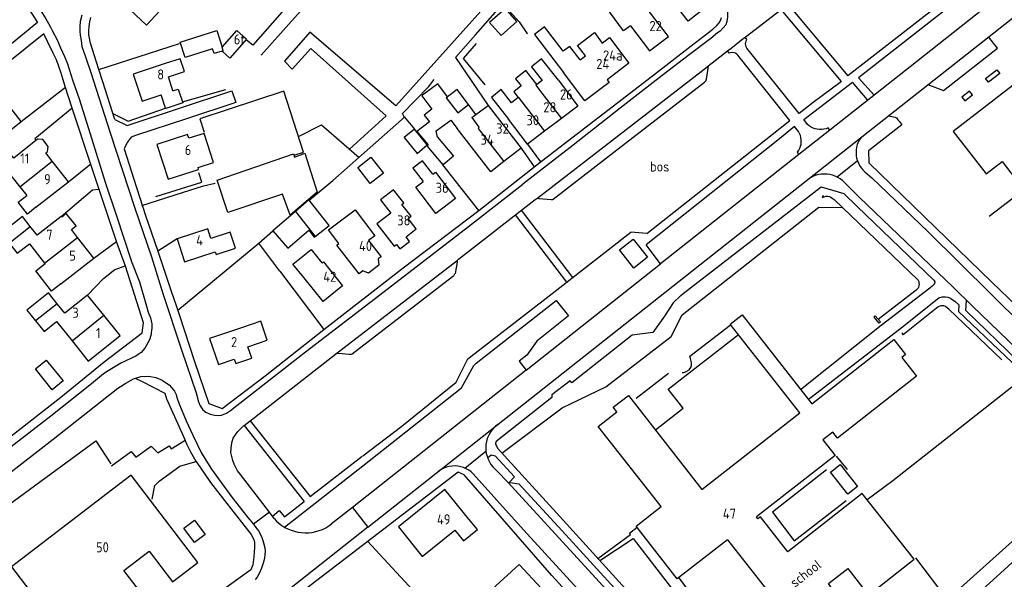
# Model space of a CAD drawing. Header units: metres. Extents: x 226218 to 240385, y 439369 to 449677.
# Tile 211 of 256: x 235198 to 235442, y 444626 to 444764. Entities that reach past the tile are written whole.
import ezdxf

# ---------------------------------------------------------------- set-up
doc = ezdxf.new("R2010")
doc.units = ezdxf.units.M
doc.header["$MEASUREMENT"] = 0
for name, color, linetype in [('BIJGEBOUW', 4, 'Continuous'), ('DAKRAND', 4, 'Continuous'), ('DAKRAND-BYG', 4, 'Continuous'), ('FUNKTIEAAND', 253, 'Continuous'), ('HEG', 253, 'Continuous'), ('HEK', 253, 'Continuous'), ('HOOFDGEBOUW', 4, 'Continuous'), ('HUISNUMMER', 253, 'Continuous'), ('KANTVERH', 253, 'Continuous'), ('MUUR', 253, 'Continuous'), ('OVLIJNOBJ', 253, 'Continuous'), ('RASTER', 253, 'Continuous'), ('TUSSENMUUR', 253, 'Continuous')]:
    doc.layers.add(name, color=color, linetype=linetype)
doc.styles.get("Standard").update_dxf_attribs({"font": 'iso.shx'})

msp = doc.modelspace()

# ---------------------------------------------------------------- linework, layer by layer
at = {"layer": 'BIJGEBOUW'}
msp.add_lwpolyline([(235208.77, 444675.09), (235206.07, 444672.85), (235201.95, 444678.08), (235204.59, 444680.18), (235208.77, 444675.09)], dxfattribs=at)
at = {"layer": 'DAKRAND'}
for p, q in [((235234.12, 444742.57), (235233.01, 444745.93)), ((235310.9, 444741.01), (235309.04, 444743.48))]:
    msp.add_line(p, q, dxfattribs=at)
for points in [[(235349.17, 444762.98), (235347.46, 444761.75), (235343.06, 444767.65), (235346.65, 444770.49), (235348.43, 444769.9), (235349.37, 444770.68)], [(235336.67, 444754.52), (235334.11, 444757.89), (235332.5, 444756.67), (235327.9, 444762.73), (235325.43, 444760.85), (235332.59, 444751.42)], [(235338.02, 444755.54), (235336.06, 444758.13), (235340.21, 444761.28), (235342.17, 444758.69)], [(235331.32, 444749.49), (235327.16, 444754.81), (235324.65, 444752.85), (235327.28, 444749.47), (235325.99, 444748.46)], [(235325.99, 444748.46), (235323.29, 444751.92), (235320.67, 444749.88), (235322.07, 444748.08), (235320.26, 444746.66), (235321.4, 444745.2)], [(235303.89, 444745.41), (235301.45, 444748.65), (235297.69, 444745.82)], [(235235.95, 444746.91), (235237.22, 444747.33), (235238.27, 444744.17)], [(235297.52, 444745.63), (235300.02, 444742.31), (235298.12, 444740.88), (235299.4, 444739.18), (235296.3, 444736.85), (235299.11, 444733.48)], [(235297.69, 444745.82), (235297.49, 444745.67), (235297.52, 444745.63)], [(235309.04, 444743.48), (235306.25, 444747.19), (235303.89, 444745.41)], [(235321.4, 444745.2), (235319.75, 444743.91), (235317.19, 444747.19), (235314.73, 444745.27), (235318.97, 444739.84)], [(235238.27, 444744.17), (235238.36, 444743.91), (235234.15, 444742.51), (235234.12, 444742.57)], [(235301.42, 444735.41), (235301.09, 444736.94), (235304.69, 444739.65), (235306.29, 444737.53)], [(235204.45, 444731.52), (235204.89, 444731.84), (235205.04, 444733.13), (235203.75, 444734.86), (235202.54, 444734.92), (235202.05, 444734.56)], [(235300.24, 444726.27), (235297.71, 444729.59), (235295.29, 444727.75), (235297.82, 444724.43)], [(235292.61, 444718.77), (235293.06, 444719.12), (235290.48, 444722.4), (235287.28, 444719.9), (235289.85, 444716.62)], [(235202.04, 444718.05), (235199.93, 444716.39), (235197.65, 444719.29), (235199.75, 444720.95)], [(235210.84, 444712.52), (235212.03, 444713.47), (235209.55, 444716.55), (235208.41, 444715.63)], [(235277.01, 444709.06), (235274.44, 444712.45), (235280.99, 444717.41), (235285.86, 444710.99), (235284.33, 444709.83)], [(235246.41, 444707.01), (235246.62, 444706.38), (235251.41, 444707.94), (235250.13, 444711.87), (235245.34, 444710.3)], [(235268.32, 444700.66), (235265.64, 444704.02), (235270.14, 444707.62), (235272.82, 444704.27)], [(235208.19, 444699.1), (235205.89, 444697.31), (235201.98, 444702.32), (235204.28, 444704.11)], [(235254.48, 444683.53), (235259.29, 444685.15), (235257.71, 444689.86), (235252.9, 444688.24)], [(235305.7, 444638.13), (235307.82, 444635.5), (235311.26, 444638.27), (235309.14, 444640.9)]]:
    msp.add_lwpolyline(points, dxfattribs=at)
at = {"layer": 'DAKRAND-BYG'}
for p, q in [((235269.55, 444719.89), (235266.27, 444717.05)), ((235269.63, 444719.78), (235269.55, 444719.89))]:
    msp.add_line(p, q, dxfattribs=at)
for points in [[(235317.14, 444760.54), (235321.05, 444764.02), (235318.19, 444767.24), (235314.27, 444763.76), (235317.14, 444760.54)], [(235237.71, 444758.95), (235246.78, 444761.82), (235248.08, 444757.7)], [(235248.08, 444757.7), (235251.74, 444761.8), (235254.16, 444759.65), (235250.02, 444755), (235248.1, 444756.71)], [(235248.1, 444756.71), (235246.11, 444756.08), (235245.73, 444757.28), (235238.92, 444755.12), (235237.71, 444758.95)], [(235298.88, 444733.48), (235295.68, 444737.38), (235293.17, 444735.31), (235296.36, 444731.41), (235298.88, 444733.48)], [(235263.05, 444721.33), (235249.55, 444716.78), (235246.88, 444724.79), (235265.77, 444731.29), (235266.05, 444730.46)], [(235266.05, 444730.46), (235268.61, 444731.47), (235271.66, 444721.84), (235264.91, 444716.1), (235263.05, 444721.33)], [(235284.78, 444723.97), (235281.7, 444727.91), (235284.94, 444730.44), (235288.01, 444726.5), (235284.78, 444723.97)], [(235271.13, 444710.81), (235274.56, 444713.52), (235269.63, 444719.78)], [(235266.27, 444717.05), (235260.68, 444712.23), (235264.38, 444707.94), (235269.54, 444712.4), (235270.92, 444710.65), (235271.13, 444710.81)], [(235402.94, 444647.07), (235398.67, 444652.5), (235401.08, 444654.39), (235405.35, 444648.97), (235402.94, 444647.07)], [(235241.25, 444640.59), (235243.89, 444637.06), (235241.25, 444635.09), (235238.61, 444638.62), (235241.25, 444640.59)]]:
    msp.add_lwpolyline(points, dxfattribs=at)
at = {"layer": 'HEG'}
for p, q in [((235217.59, 444752.13), (235237.56, 444758.62)), ((235238.27, 444744.17), (235249.03, 444747.25)), ((235269.63, 444719.78), (235275.54, 444724.68)), ((235237.14, 444692.58), (235257.18, 444709.2)), ((235262.4, 444702.22), (235273.28, 444687.84))]:
    msp.add_line(p, q, dxfattribs=at)
for points in [[(235313.16, 444748.38), (235307.8, 444754.85), (235311.09, 444758.56)], [(235231.73, 444720.75), (235243.08, 444724.29), (235242.37, 444726.56)], [(235284.06, 444635.39), (235298.43, 444619.9), (235314.55, 444603.04), (235312.81, 444601.55)]]:
    msp.add_lwpolyline(points, dxfattribs=at)
at = {"layer": 'HEK'}
msp.add_lwpolyline([(235188, 444639.17), (235216.87, 444660.29), (235220.55, 444654.56)], dxfattribs=at)
at = {"layer": 'HOOFDGEBOUW'}
for p, q in [((235358.52, 444760.35), (235353.78, 444766.52)), ((235342.17, 444758.69), (235343.98, 444760.07)), ((235343.98, 444760.07), (235348.78, 444753.72)), ((235336.67, 444754.52), (235338.02, 444755.54)), ((235331.32, 444749.49), (235336.14, 444743.1)), ((235310.9, 444741.01), (235313.9, 444743.26)), ((235313.9, 444743.26), (235322.09, 444732.7)), ((235336.14, 444743.1), (235332.05, 444740.01)), ((235332.05, 444740.01), (235327.88, 444736.87)), ((235206.06, 444729.47), (235204.45, 444731.52)), ((235322.09, 444732.7), (235317.81, 444729.38)), ((235300.24, 444726.27), (235300.89, 444726.77)), ((235300.89, 444726.77), (235305.89, 444720.22)), ((235198.03, 444723.13), (235199.75, 444720.95)), ((235212.35, 444710.59), (235210.84, 444712.52)), ((235245.34, 444710.3), (235244.55, 444712.72)), ((235284.33, 444709.83), (235287.42, 444705.82)), ((235238.81, 444704.53), (235246.41, 444707.01)), ((235204.19, 444704.22), (235204.28, 444704.11)), ((235272.82, 444704.27), (235273.16, 444704.54)), ((235273.16, 444704.54), (235277.92, 444698.58)), ((235287.42, 444705.82), (235286.73, 444705.28)), ((235273.08, 444694.71), (235268.32, 444700.66)), ((235277.92, 444698.58), (235273.08, 444694.71)), ((235222.85, 444686.32), (235218.84, 444691.33)), ((235350.54, 444639.15), (235356.71, 444643.98)), ((235352.27, 444636.92), (235350.54, 444639.15)), ((235242.08, 444630.15), (235236.21, 444637.85))]:
    msp.add_line(p, q, dxfattribs=at)
for points in [[(235368, 444767.63), (235363.4, 444764.11), (235356.34, 444773.34), (235360.94, 444776.86), (235368, 444767.63)], [(235233.92, 444770.65), (235229.95, 444774.4), (235224.07, 444768.17), (235229.38, 444763.16), (235233.8, 444767.84)], [(235349.17, 444762.98), (235353.9, 444756.81), (235358.52, 444760.35)], [(235463.24, 444745.43), (235453.79, 444757.62), (235444.87, 444750.7), (235445.64, 444749.71), (235429.01, 444736.82), (235437.14, 444726.34), (235441.1, 444729.41), (235446.27, 444722.73), (235456.6, 444730.73), (235456.91, 444730.68), (235462.66, 444735.14), (235459.69, 444738.96), (235462.29, 444740.97), (235460.49, 444743.29), (235463.24, 444745.43)], [(235235.95, 444746.91), (235234.8, 444750.36), (235238.78, 444751.68), (235237.73, 444754.84), (235234.04, 444753.61), (235234.02, 444753.66), (235226.07, 444751.02), (235228.28, 444744.36), (235233.01, 444745.93)], [(235348.78, 444753.72), (235343.38, 444749.64), (235343.89, 444748.96), (235337.88, 444744.42), (235332.59, 444751.42)], [(235194.67, 444732.58), (235192.83, 444734.92), (235198.39, 444739.3), (235194.4, 444744.37)], [(235327.88, 444736.87), (235323.64, 444733.66), (235318.97, 444739.84)], [(235246, 444729.11), (235243.66, 444736.35), (235239.86, 444735.13), (235239.56, 444736.08), (235231.96, 444733.63), (235234.75, 444724.99), (235242.29, 444727.43), (235242.15, 444727.87), (235246, 444729.11)], [(235317.81, 444729.38), (235314.57, 444726.86), (235306.29, 444737.53)], [(235202.05, 444734.56), (235196.53, 444730.22), (235194.67, 444732.58)], [(235301.42, 444735.41), (235305.35, 444730.7), (235302.79, 444728.57), (235298.86, 444733.28), (235299.11, 444733.48)], [(235202.04, 444718.05), (235210.07, 444724.38), (235206.06, 444729.47)], [(235189.01, 444728.13), (235191.11, 444725.45), (235194.25, 444727.92), (235198.03, 444723.13)], [(235305.89, 444720.22), (235301.01, 444716.5), (235296.02, 444723.05), (235297.82, 444724.43)], [(235293.64, 444710.72), (235296.16, 444712.69), (235294.13, 444715.29), (235294.88, 444715.87), (235292.61, 444718.77)], [(235289.85, 444716.62), (235286.41, 444713.93), (235290.71, 444708.43), (235291.25, 444708.85)], [(235200.64, 444713.31), (235198.73, 444715.77), (235193.5, 444711.69), (235195.45, 444709.19)], [(235208.41, 444715.63), (235208.29, 444715.78), (235202.34, 444711.14), (235200.64, 444713.31)], [(235244.55, 444712.72), (235236.95, 444710.24), (235238.81, 444704.53)], [(235195.45, 444709.19), (235197.4, 444706.69), (235200.42, 444709.05), (235204.19, 444704.22)], [(235208.19, 444699.1), (235216.35, 444705.47), (235212.35, 444710.59)], [(235282.9, 444702.33), (235281.98, 444701.62), (235276.53, 444708.68), (235277.01, 444709.06)], [(235291.25, 444708.85), (235292.08, 444707.76), (235294.49, 444709.6), (235293.64, 444710.72)], [(235286.73, 444705.28), (235286.89, 444703.72), (235284.36, 444701.76), (235282.9, 444702.33)], [(235207.3, 444694.16), (235205.14, 444696.86), (235199.8, 444692.59), (235201.93, 444689.93)], [(235218.84, 444691.33), (235214.83, 444696.34), (235209.17, 444691.82), (235207.3, 444694.16)], [(235201.93, 444689.93), (235204.04, 444687.3), (235207.14, 444689.79), (235210.96, 444685.02)], [(235356.71, 444643.98), (235341.19, 444663.84), (235345.78, 444667.43), (235344.9, 444668.56), (235348.64, 444671.49), (235366.82, 444648.23), (235391.04, 444667.17), (235373.85, 444689.16), (235376.77, 444691.44), (235393.99, 444669.41), (235414.32, 444685.3), (235417.19, 444681.63), (235416.26, 444680.89), (235419.9, 444676.23), (235400.35, 444660.95), (235399.2, 444662.42), (235396.77, 444660.53), (235399.82, 444656.63), (235380.35, 444641.41)], [(235252.9, 444688.24), (235245.02, 444685.6), (235247.18, 444679.15), (235251.12, 444680.47), (235251.49, 444679.36), (235255.44, 444680.69), (235254.48, 444683.53)], [(235210.96, 444685.02), (235214.97, 444680.01), (235222.85, 444686.32)], [(235236.21, 444637.85), (235225.64, 444651.73), (235219.66, 444647.18)], [(235309.14, 444640.9), (235303.23, 444648.24), (235291.72, 444638.97), (235297.63, 444631.63), (235305.7, 444638.13)], [(235219.66, 444647.18), (235195.95, 444629.11), (235206.62, 444615.1), (235217.65, 444623.51), (235222.09, 444617.68), (235228.22, 444622.36), (235223.79, 444628.18), (235230.03, 444632.94), (235235.8, 444625.36), (235242.08, 444630.15)], [(235373.14, 444635.78), (235383.15, 444623.06), (235372.11, 444614.37), (235374.87, 444610.86), (235375.87, 444611.65), (235379.52, 444607.02), (235399.59, 444622.8), (235398.14, 444624.92), (235402.9, 444628.66), (235408.07, 444622.09), (235419.33, 444630.95), (235406.52, 444647.23), (235388.13, 444632.76), (235381.29, 444641.46), (235380.68, 444640.99), (235380.35, 444641.41)], [(235373.14, 444635.78), (235360.74, 444626.09), (235352.27, 444636.92)], [(235327.12, 444623.69), (235321.59, 444629.68), (235312.05, 444620.87), (235317.58, 444614.89)]]:
    msp.add_lwpolyline(points, dxfattribs=at)
at = {"layer": 'KANTVERH'}
for p, q in [((235493.76, 444812.44), (235419.89, 444754.05)), ((235407.95, 444736.71), (235488.98, 444800.7)), ((235388.07, 444768.3), (235402.91, 444750.61)), ((235377.52, 444760.14), (235386.45, 444767.05)), ((235401.4, 444749.18), (235386.45, 444767.05)), ((235376.65, 444759.47), (235377.52, 444760.14)), ((235377.95, 444759.57), (235377.52, 444760.14)), ((235373.14, 444756.76), (235374.37, 444757.71)), ((235374.37, 444757.71), (235376.65, 444759.47)), ((235373.56, 444756.2), (235373.14, 444756.76)), ((235305.82, 444755.11), (235313.9, 444743.26)), ((235325.91, 444720.19), (235368.47, 444753.08)), ((235419.89, 444754.05), (235398.5, 444737.16)), ((235407.84, 444744.67), (235404.11, 444749.04)), ((235198.39, 444739.3), (235209.31, 444747.82)), ((235284.16, 444638.9), (235407.95, 444736.71)), ((235398.5, 444737.16), (235390.85, 444731.12)), ((235398.5, 444737.16), (235398.05, 444737.71)), ((235323.64, 444733.66), (235326.92, 444729.3)), ((235322.09, 444732.7), (235325.31, 444728.04)), ((235390.85, 444731.12), (235356.62, 444704.1)), ((235390.85, 444731.12), (235390.47, 444731.74)), ((235210.07, 444724.38), (235215.58, 444728.84)), ((235405.31, 444729.54), (235400.26, 444725.54)), ((235401.58, 444724.66), (235405.87, 444720.4)), ((235334.91, 444700.71), (235322.17, 444717.34)), ((235320.64, 444716.15), (235333.36, 444699.5)), ((235353.17, 444711.59), (235349.24, 444711.93)), ((235216.35, 444705.47), (235221.99, 444709.57)), ((235346.42, 444707.49), (235349.81, 444710.19)), ((235349.81, 444710.19), (235353.35, 444705.69)), ((235349.99, 444702.99), (235346.42, 444707.49)), ((235356.62, 444704.1), (235353.04, 444708.78)), ((235323.33, 444677.75), (235356.62, 444704.1)), ((235353.35, 444705.69), (235349.99, 444702.99)), ((235330.77, 444695.02), (235333.82, 444691.2)), ((235359.74, 444694.44), (235357.61, 444691.09)), ((235361.61, 444696.23), (235359.74, 444694.44)), ((235333.82, 444691.2), (235325.97, 444684.89)), ((235357.61, 444691.09), (235354.67, 444687.03)), ((235354.67, 444687.03), (235349.56, 444686.39)), ((235325.97, 444684.89), (235323.5, 444681.49)), ((235349.56, 444686.39), (235334.66, 444674.62)), ((235323.5, 444681.49), (235321.58, 444679.98)), ((235321.58, 444679.98), (235323.33, 444677.75)), ((235323.33, 444677.75), (235280.33, 444643.77)), ((235334.24, 444675.07), (235329.66, 444671.6)), ((235334.66, 444674.62), (235334.24, 444675.07)), ((235253.56, 444664.07), (235255.08, 444665.24)), ((235255.08, 444665.24), (235269.93, 444646.46)), ((235253.56, 444664.07), (235268.38, 444645.24)), ((235269.93, 444646.46), (235282.79, 444656.49)), ((235308.14, 444653.52), (235313.39, 444657.67)), ((235313.79, 444656.01), (235314.72, 444656.78)), ((235314.72, 444656.78), (235315.64, 444656.53)), ((235315.64, 444656.53), (235320.44, 444651.34)), ((235320.44, 444651.34), (235319.17, 444649.94)), ((235280.33, 444643.77), (235275.2, 444639.74)), ((235280.33, 444643.77), (235284.16, 444638.9)), ((235259.82, 444642.59), (235255.83, 444639.6)), ((235261.02, 444641.03), (235259.82, 444642.59)), ((235284.16, 444638.9), (235251.86, 444613.33))]:
    msp.add_line(p, q, dxfattribs=at)
for points in [[(235157.2, 444824.17), (235163.46, 444818.3), (235165.98, 444816.07), (235167.08, 444814.64), (235168.61, 444812.53), (235170.09, 444810.2), (235172.58, 444806.8), (235176.15, 444801.76), (235180.51, 444795.63), (235182.52, 444792.89), (235186.12, 444787.84), (235189.92, 444782.43), (235193.35, 444777.49), (235194.78, 444775.5), (235197.23, 444772.11), (235199.6, 444768.2), (235202.45, 444763.76), (235195.05, 444757.76), (235194.88, 444758)], [(235494.97, 444820.12), (235459.66, 444792.49), (235405.57, 444750.13), (235409.47, 444745.82)], [(235412.99, 444740.7), (235414.65, 444740.36), (235414.94, 444740.23), (235415.17, 444739.96), (235415.33, 444739.73), (235415.69, 444739.3), (235416.28, 444738.44), (235408.08, 444732.03), (235408.16, 444729.1), (235438.45, 444699.58), (235453.58, 444685.11), (235456.38, 444684.67), (235466.99, 444690.98), (235505.46, 444714.59), (235530.6, 444729.84), (235563.71, 444750.07), (235585.57, 444763.6), (235586.67, 444768.01), (235568.68, 444796.22), (235568.06, 444797.11), (235566.24, 444796.03)], [(235450.19, 444788.19), (235450.47, 444787.83), (235423.28, 444766.43), (235402.91, 444750.61)], [(235197.52, 444775.33), (235198.64, 444773.62), (235199.98, 444771.74), (235201.23, 444769.69), (235202.18, 444768.29), (235202.8, 444767.38), (235204.47, 444764.67), (235205.16, 444763.56), (235205.61, 444762.6)], [(235213.37, 444765.6), (235213.01, 444764.02), (235212.86, 444762.78), (235212.9, 444761.65), (235212.95, 444760.63), (235213.19, 444759.35), (235213.43, 444757.82), (235214.26, 444755.29), (235215.63, 444751.4), (235220.41, 444736.46), (235226.46, 444718.11), (235230.59, 444705.81)], [(235221.52, 444739.81), (235218.58, 444749.13), (235217.59, 444752.12), (235216.41, 444755.78), (235215.56, 444758.68), (235215.29, 444759.95), (235215.13, 444760.78), (235215.14, 444761.82), (235215.18, 444762.84), (235215.36, 444763.94), (235215.6, 444765.02)], [(235236.95, 444710.24), (235232.21, 444707.18), (235235.52, 444697.3), (235236.73, 444693.78), (235237.5, 444691.53), (235241.29, 444679.89), (235244.79, 444669.52), (235248.11, 444668.24), (235258.75, 444676.34), (235273.28, 444687.84), (235292.9, 444703.05), (235311.59, 444717.3), (235327.14, 444729.47), (235354.64, 444750.63), (235364.2, 444758.01), (235369.5, 444762.12), (235370.56, 444763.04), (235371.1, 444763.72), (235371.45, 444764.25), (235371.68, 444765.07)], [(235373.14, 444766.53), (235373.18, 444765.23), (235373.03, 444764.07), (235372.71, 444763.25), (235372.08, 444762.46), (235371.31, 444761.68), (235370.65, 444761.26), (235369, 444759.86), (235363.64, 444755.75), (235356.99, 444750.66), (235346.63, 444742.58), (235334.96, 444733.41), (235322.52, 444723.77)], [(235205.61, 444762.6), (235206.02, 444761.85), (235207.28, 444759.52), (235208.08, 444757.53), (235209.13, 444755.34), (235209.82, 444753.58), (235211.06, 444749.58), (235212.77, 444744.94), (235215.46, 444736.2), (235219.16, 444724.27), (235221.94, 444715.92), (235225.6, 444704.87), (235225.6, 444704.84), (235227.64, 444699.58), (235229.42, 444693.56), (235229.83, 444692.06), (235230.41, 444690.67), (235230.71, 444689.25), (235230.7, 444687.92)], [(235407.14, 444726.84), (235408.88, 444725.31), (235422.8, 444711.99), (235446.25, 444688.8), (235451.25, 444684.42), (235452.11, 444683.84), (235453.15, 444683.15), (235454.22, 444682.7), (235455.18, 444682.53), (235455.94, 444682.53), (235456.75, 444682.68), (235457.7, 444682.91), (235458.4, 444683.24), (235459.27, 444683.73), (235475.58, 444693.75), (235506.89, 444712.98), (235550.43, 444739.71), (235579.53, 444757.49), (235587.02, 444762.05), (235587.59, 444762.36), (235588.17, 444762.98), (235588.68, 444763.73)], [(235187.73, 444655.02), (235195.72, 444661.34), (235208.19, 444671.07), (235218.89, 444679.77), (235228.28, 444687.01), (235228.64, 444689.44), (235224.22, 444703.5), (235222.07, 444709.32), (235217.64, 444722.42), (235215.64, 444728.66), (235210.96, 444742.61), (235209.26, 444747.98), (235208.3, 444751.22), (235207.11, 444754.54), (235206.28, 444756.22), (235204.92, 444759.09), (235204, 444760.98), (235190.08, 444749.82), (235190.41, 444749.43)], [(235422.76, 444748.41), (235426.63, 444746.95), (235439.98, 444757.43), (235437.76, 444760.26)], [(235377.98, 444757.48), (235377.79, 444757.8), (235377.67, 444758.15), (235377.62, 444758.52), (235377.66, 444758.89), (235377.77, 444759.25), (235377.95, 444759.57)], [(235343.24, 444730.26), (235367.45, 444749), (235367.65, 444749.17), (235367.82, 444749.31), (235367.88, 444749.51), (235367.94, 444749.76), (235368.45, 444752.96), (235368.48, 444753.13), (235368.59, 444753.24), (235373.14, 444756.76)], [(235353.17, 444711.59), (235384.18, 444736.07), (235388.58, 444739.53), (235375.73, 444755.72)], [(235375.73, 444755.72), (235375.44, 444755.98), (235375.1, 444756.18), (235374.72, 444756.3), (235374.33, 444756.35), (235373.94, 444756.32), (235373.56, 444756.2)], [(235401.4, 444749.18), (235394.35, 444744.01), (235390.86, 444741.28), (235377.98, 444757.48)], [(235437.01, 444749.91), (235439.8, 444752.11), (235440.51, 444751.2), (235437.72, 444749.01), (235437.01, 444749.91)], [(235392.98, 444738.58), (235392.04, 444739.77), (235395.9, 444742.75), (235404.11, 444749.04)], [(235221.52, 444739.81), (235224.62, 444738.34), (235250.53, 444746.9), (235251.49, 444743.97), (235239.33, 444739.98), (235226.69, 444735.86), (235225.61, 444735.42), (235224.64, 444734.1), (235223.88, 444732.53), (235226.27, 444724.99)], [(235433.79, 444745.92), (235433.08, 444746.83), (235431.15, 444745.31), (235431.86, 444744.41), (235433.79, 444745.92)], [(235210.98, 444742.57), (235201.75, 444735.02), (235202.05, 444734.56)], [(235398.05, 444737.71), (235397.54, 444737.51), (235397.01, 444737.38), (235396.47, 444737.3), (235395.93, 444737.3), (235395.38, 444737.36), (235394.85, 444737.49), (235394.34, 444737.67), (235393.85, 444737.92), (235393.4, 444738.23), (235392.98, 444738.58)], [(235390.74, 444736.81), (235389.76, 444738.04), (235385.58, 444734.7), (235353.04, 444708.78)], [(235390.47, 444731.74), (235390.78, 444732.18), (235391.04, 444732.66), (235391.23, 444733.16), (235391.36, 444733.69), (235391.42, 444734.23), (235391.41, 444734.77), (235391.34, 444735.31), (235391.2, 444735.83), (235391, 444736.33), (235390.74, 444736.81)], [(235406.21, 444735.34), (235405.84, 444734.78), (235405.53, 444734.18), (235405.28, 444733.56), (235405.11, 444732.91), (235405, 444732.25), (235404.96, 444731.58), (235405, 444730.9), (235405.11, 444730.24), (235405.29, 444729.59), (235405.54, 444728.97), (235405.85, 444728.37), (235406.23, 444727.82), (235406.66, 444727.3), (235407.14, 444726.84)], [(235306.29, 444704.87), (235306.4, 444705.04), (235306.6, 444705.21), (235325.54, 444719.97), (235325.83, 444720.14), (235326, 444720.25), (235326.2, 444720.28), (235326.48, 444720.27), (235329.54, 444719.96), (235329.73, 444719.96), (235329.93, 444719.96), (235330.05, 444720.04), (235343.24, 444730.26)], [(235401.58, 444724.66), (235401.03, 444725.08), (235400.44, 444725.44), (235399.82, 444725.74), (235399.18, 444725.98), (235398.51, 444726.15), (235397.83, 444726.25), (235397.14, 444726.29), (235396.45, 444726.26), (235395.77, 444726.15), (235395.1, 444725.98), (235394.45, 444725.75), (235393.83, 444725.45), (235393.24, 444725.09)], [(235226.27, 444724.99), (235229.13, 444715.99), (235232.21, 444707.18)], [(235228.27, 444718.46), (235238.33, 444721.73), (235243.53, 444723.35), (235246.39, 444724.06)], [(235230.59, 444705.81), (235233.47, 444696.72), (235238.12, 444682.55), (235241.67, 444672.15), (235242.24, 444669.94), (235242.65, 444668.92), (235243.35, 444667.95), (235244.08, 444667.37), (235245.13, 444666.88), (235246.2, 444666.64), (235247.25, 444666.49), (235247.98, 444666.6), (235249.21, 444667.1), (235250.17, 444667.77), (235251.77, 444669.02), (235268.75, 444682.25), (235287.12, 444696.4), (235309.09, 444713.34), (235322.52, 444723.77)], [(235208.29, 444715.78), (235216.03, 444722.38), (235217.59, 444722.57)], [(235361.61, 444696.23), (235362.21, 444696.68), (235396.33, 444723.13)], [(235396.33, 444723.13), (235401.97, 444721.46), (235405.25, 444718.23), (235424.24, 444699.98), (235424.46, 444699.64), (235424.4, 444699.21), (235424.17, 444698.9), (235423.83, 444698.57), (235423.2, 444698.03), (235411.17, 444688.78), (235391.25, 444672.91)], [(235405.7, 444720.57), (235428.98, 444698.32), (235433.73, 444693.69), (235449.39, 444678.53)], [(235282.94, 444656.55), (235292.55, 444663.9), (235306.02, 444674.75), (235308.93, 444680.53), (235328.33, 444695.57), (235349.24, 444711.93)], [(235276.19, 444681.7), (235306.29, 444704.87), (235306.26, 444704.73), (235306.23, 444704.5), (235305.77, 444701.71)], [(235214.83, 444696.34), (235218.79, 444700.46), (235221.55, 444702.7), (235224.19, 444703.58)], [(235255.08, 444665.24), (235255.39, 444665.48), (235276.19, 444681.7), (235276.36, 444681.86), (235276.53, 444681.95), (235276.76, 444681.97), (235276.9, 444681.97), (235279.53, 444681.69), (235279.76, 444681.69), (235279.95, 444681.66), (235280.1, 444681.68), (235280.3, 444681.8), (235305.11, 444700.92), (235305.43, 444701.09), (235305.54, 444701.25), (235305.63, 444701.4), (235305.69, 444701.56), (235305.77, 444701.71)], [(235263.58, 444638.87), (235282.94, 444654.08), (235307.31, 444673.41), (235310.36, 444678.9), (235310.99, 444679.51), (235330.77, 444695.02)], [(235393.15, 444670.48), (235416.43, 444688.45), (235425.47, 444695.63), (235426.27, 444695.91), (235427.12, 444695.93), (235427.71, 444695.81), (235428.3, 444695.55), (235428.78, 444695.2), (235429.4, 444694.86), (235430.41, 444693.89), (235430.28, 444692.3), (235445.26, 444678.08), (235447.58, 444677.58), (235452.06, 444672.89), (235468.47, 444657.22), (235483.28, 444642.8), (235496.91, 444629.73), (235496.81, 444625.46)], [(235453.68, 444674.29), (235449.65, 444678.35), (235449.32, 444678.58), (235448.83, 444678.7), (235448.5, 444678.76), (235445.87, 444679.52), (235445.45, 444679.7), (235445.11, 444680.01), (235432.17, 444692.48), (235432.34, 444695.05)], [(235230.33, 444685.57), (235230.65, 444686.7), (235230.7, 444687.92)], [(235230.33, 444685.57), (235229.76, 444684.47), (235228.95, 444683.18), (235228.09, 444682.14), (235227.35, 444681.66), (235226.72, 444681.25), (235225.84, 444680.77), (235224.14, 444680), (235223.08, 444679.44), (235221.55, 444678.61), (235219.92, 444677.6), (235218.78, 444676.82), (235215.76, 444674.39), (235205.68, 444666.39), (235191.16, 444655.12)], [(235355.31, 444662.96), (235362.15, 444668.34), (235358.49, 444673.07), (235375.89, 444686.56)], [(235194.12, 444651.16), (235206.28, 444660.66), (235222.34, 444673.28), (235224.31, 444674.56), (235226.21, 444675.62), (235228.03, 444676.19), (235229.96, 444676.29), (235231.68, 444675.96), (235233.26, 444675.24), (235235.06, 444674), (235236.35, 444672.52), (235236.71, 444671.72), (235236.85, 444671.27), (235236.95, 444670.73), (235237.62, 444668.99), (235239.17, 444665.21), (235240.86, 444661.68), (235241.97, 444659.47), (235242.91, 444657.36)], [(235226.62, 444675.74), (235228.3, 444674.92), (235233.94, 444672.09), (235234.38, 444670.61), (235237.09, 444664.61), (235238.81, 444660.74), (235239.28, 444659.52), (235240.28, 444657.56), (235241.61, 444655.22), (235242.56, 444653.85), (235245.19, 444649.95), (235249.3, 444644.73), (235252.9, 444640.14), (235255.31, 444637.05), (235255.98, 444635.8), (235256.08, 444635.06), (235256.1, 444633.82), (235255.99, 444631.58), (235255.72, 444629.55), (235255.17, 444628.31), (235249.92, 444624.51), (235241.48, 444618.11)], [(235329.66, 444671.6), (235329.73, 444670.95), (235315.95, 444660.07), (235315.75, 444659.71), (235315.78, 444659.42), (235315.97, 444658.99), (235316.25, 444658.45), (235330.81, 444642.46), (235348.77, 444622.72), (235349.05, 444622.38), (235349.1, 444621.95), (235349.08, 444619.8), (235349.36, 444619.4), (235350.31, 444618.46), (235371.84, 444595.74), (235368.86, 444595.68), (235360.9, 444603.71), (235346.39, 444619.71), (235346.14, 444620), (235346, 444620.17), (235345.91, 444620.31), (235345.92, 444620.45)], [(235259.82, 444642.59), (235252.65, 444651.89), (235251.95, 444652.83), (235251.54, 444653.46), (235251.09, 444654.45), (235250.76, 444655.42), (235250.52, 444656.35), (235250.3, 444657.35), (235250.31, 444658.31), (235250.4, 444659.21), (235250.58, 444660.06), (235250.87, 444660.94), (235251.39, 444661.78), (235251.96, 444662.54), (235252.59, 444663.18)], [(235252.59, 444663.18), (235253.39, 444663.94), (235253.56, 444664.07)], [(235316.35, 444664.33), (235315.77, 444663.87), (235315.24, 444663.35), (235314.76, 444662.78), (235314.35, 444662.16), (235314.01, 444661.5), (235313.73, 444660.81), (235313.53, 444660.09), (235313.4, 444659.36), (235313.35, 444658.62), (235313.37, 444657.88), (235313.48, 444657.14), (235313.65, 444656.42), (235313.9, 444655.72), (235314.23, 444655.05), (235314.62, 444654.41), (235315.07, 444653.82)], [(235220.77, 444654.04), (235225.61, 444657.59), (235226.73, 444656.22), (235230.58, 444658.9), (235232.21, 444657.27), (235235, 444659.03), (235235.5, 444658.28), (235236.95, 444659.15), (235238.94, 444660.41)], [(235242.91, 444657.36), (235244.08, 444655.48), (235245.47, 444653.23), (235247.23, 444650.81), (235250.47, 444646.33), (235254.45, 444641.31), (235255.83, 444639.6)], [(235230.76, 444645.82), (235231.42, 444649.24), (235232.54, 444650.24), (235237.61, 444653.96), (235239.03, 444654.4), (235241.65, 444655.17)], [(235310.24, 444652.09), (235309.71, 444652.57), (235309.13, 444652.99), (235308.51, 444653.35), (235307.85, 444653.63), (235307.17, 444653.84), (235306.46, 444653.98), (235305.75, 444654.03), (235305.03, 444654.01), (235304.32, 444653.91), (235303.63, 444653.74), (235302.95, 444653.48), (235302.32, 444653.16), (235301.71, 444652.77)], [(235315.07, 444653.82), (235316.19, 444652.74), (235318.8, 444649.99), (235321.55, 444649.58), (235332.21, 444637.97)], [(235397.62, 444653.1), (235384.27, 444642.56), (235389.69, 444635.48), (235402.53, 444645.52)], [(235350.68, 444604.01), (235329.73, 444626.95), (235308.03, 444651.85), (235306.51, 444652.49), (235269.05, 444623.78), (235245.71, 444605.41), (235233.43, 444595.66)], [(235310.24, 444652.09), (235322.65, 444638.26), (235343.18, 444615.75), (235349.03, 444609.24), (235350.55, 444607.52), (235351.27, 444606.61), (235352, 444605.41), (235352.43, 444603.94), (235352.59, 444602.32)], [(235332.21, 444637.97), (235346.89, 444621.86), (235347, 444621.72), (235347.03, 444621.52), (235346.92, 444621.41), (235346.77, 444621.24), (235346.06, 444620.62), (235345.92, 444620.45), (235318.8, 444649.99)], [(235260.61, 444641.61), (235262.22, 444642.99), (235263.51, 444641.45), (235268.38, 444645.24)], [(235261.02, 444641.03), (235261.6, 444640.4), (235262.23, 444639.82), (235262.91, 444639.29), (235263.64, 444638.84), (235264.4, 444638.45), (235265.2, 444638.13), (235266.02, 444637.88)], [(235255.83, 444639.6), (235256.46, 444638.83), (235257.07, 444638), (235257.91, 444636.43), (235258.35, 444634.98), (235258.65, 444633.79), (235258.72, 444633.03), (235258.71, 444631.98), (235258.53, 444630.79), (235258.21, 444629.72), (235257.89, 444628.71), (235257.28, 444627.41), (235256.79, 444626.51), (235256.3, 444625.95)], [(235266.02, 444637.88), (235266.88, 444637.67), (235267.76, 444637.54), (235268.64, 444637.48), (235269.53, 444637.5), (235270.41, 444637.6), (235271.27, 444637.78), (235272.12, 444638.03), (235272.95, 444638.35), (235273.74, 444638.75), (235274.49, 444639.21), (235275.2, 444639.74)], [(235341.09, 444631.16), (235349.17, 444637.1), (235348.91, 444637.41), (235350.77, 444638.85)], [(235341.54, 444630.66), (235349.83, 444636.1), (235366.22, 444614.76), (235386.76, 444587.44), (235409.38, 444605.16)], [(235406.59, 444611.62), (235407.41, 444612.12), (235410.9, 444607.41), (235427.8, 444620.72), (235419.8, 444631.28)], [(235361.09, 444626.36), (235368.41, 444616.52), (235373.32, 444620.58), (235373.8, 444619.92)]]:
    msp.add_lwpolyline(points, dxfattribs=at)
at = {"layer": 'MUUR'}
msp.add_line((235350.54, 444670.8), (235358.56, 444677.01), dxfattribs=at)
for points in [[(235251.06, 444778.43), (235263.58, 444767.09), (235255.68, 444758.2), (235254.11, 444759.41)], [(235265.9, 444730.92), (235268.24, 444731.72), (235263.41, 444746.83), (235242.56, 444739.92), (235243.64, 444736.65)], [(235396.93, 444720.91), (235396.56, 444720.75), (235396.67, 444720.46), (235397.04, 444720.63), (235397.49, 444720.77), (235397.95, 444720.79), (235398.4, 444720.73), (235398.77, 444720.58), (235399.07, 444720.33), (235399.52, 444719.95), (235420.31, 444700.04), (235420.47, 444699.65), (235420.53, 444699.28), (235420.55, 444698.99), (235420.52, 444698.65), (235420.46, 444698.32), (235420.35, 444698.06), (235420.14, 444697.84), (235419.86, 444697.56), (235410.47, 444690.26)], [(235262.4, 444702.22), (235257.18, 444709.2), (235260.68, 444712.23)], [(235441.01, 444680.28), (235427.94, 444692.86), (235427.6, 444693.12), (235427.1, 444693.52), (235426.7, 444693.67), (235426.33, 444693.7), (235425.96, 444693.67), (235425.68, 444693.59), (235425.31, 444693.43), (235416.64, 444686.46), (235416.38, 444686.75), (235416.58, 444686.97)], [(235410.98, 444689.69), (235410.66, 444689.41), (235409.43, 444690.89), (235409.72, 444691.17), (235410.98, 444689.69)], [(235361.93, 444677.2), (235362.27, 444677.17), (235362.61, 444677.25), (235363.09, 444677.47), (235363.69, 444677.86), (235364.12, 444678.4), (235364.27, 444678.93), (235364.25, 444679.44), (235364.2, 444680.01), (235364.03, 444680.61), (235363.81, 444681.23), (235373.82, 444688.92)]]:
    msp.add_lwpolyline(points, dxfattribs=at)
at = {"layer": 'OVLIJNOBJ'}
msp.add_lwpolyline([(235317.36, 444657.23), (235332.26, 444668.41), (235343.07, 444673.65), (235359.21, 444686.09), (235361.96, 444691.44), (235395.8, 444718.06), (235401.52, 444718.04)], dxfattribs=at)
at = {"layer": 'RASTER'}
for p, q in [((235293.22, 444740.39), (235293.09, 444740.65)), ((235275.54, 444724.68), (235293.25, 444740.36)), ((235293.24, 444740.36), (235293.22, 444740.39)), ((235293.24, 444740.36), (235295.68, 444737.38)), ((235302.64, 444728.6), (235311.55, 444717.28)), ((235437.91, 444715.84), (235446.35, 444722.3)), ((235400.07, 444656.46), (235402.75, 444653.13))]:
    msp.add_line(p, q, dxfattribs=at)
for points in [[(235257.75, 444755.69), (235265.28, 444764.16), (235304.8, 444808), (235329.9, 444786.21), (235323.58, 444779.39), (235311.36, 444765.78), (235291.09, 444743.13), (235269.81, 444761.37), (235263.51, 444754.21), (235265.44, 444752.27), (235270.05, 444757.38), (235288.66, 444740.66), (235279.61, 444732.45)], [(235305.82, 444755.1), (235310.8, 444760.77), (235317.55, 444768.41), (235321.61, 444763.92), (235323.54, 444761.18), (235323.68, 444761.03)], [(235293.09, 444740.65), (235292.77, 444741.24), (235299.2, 444747.89), (235300.55, 444749.69)], [(235221.06, 444741.28), (235224.86, 444739.39), (235234.12, 444742.57)], [(235267.01, 444735.56), (235272.7, 444738.44), (235281.98, 444730.39)], [(235407.7, 444645.74), (235414.05, 444650.42), (235443.55, 444673.66), (235464.45, 444654.09), (235427.6, 444620.99)], [(235453.98, 444593.1), (235487.77, 444624.07), (235487.79, 444631.91), (235479.82, 444639.24), (235467.71, 444651.42), (235467.34, 444651.76), (235434.38, 444621.71), (235390.13, 444581.8), (235413.26, 444556.34), (235445.49, 444585.59)]]:
    msp.add_lwpolyline(points, dxfattribs=at)
at = {"layer": 'TUSSENMUUR'}
for p, q in [((235248.37, 444756.79), (235248.08, 444757.7)), ((235248.37, 444756.79), (235248.1, 444756.71)), ((235325.75, 444748.28), (235325.99, 444748.46)), ((235325.75, 444748.28), (235327.25, 444746.31)), ((235297.69, 444745.82), (235297.52, 444745.63)), ((235327.25, 444746.31), (235332.05, 444740.01)), ((235303.57, 444745.16), (235303.89, 444745.41)), ((235321.47, 444745.25), (235321.4, 444745.2)), ((235321.47, 444745.25), (235323.13, 444743.09)), ((235323.13, 444743.09), (235327.88, 444736.87)), ((235309.89, 444740.24), (235310.9, 444741.01)), ((235198.03, 444723.13), (235206.06, 444729.47)), ((235266.27, 444717.05), (235271.13, 444710.81)), ((235195.45, 444709.19), (235200.64, 444713.31)), ((235204.19, 444704.22), (235212.35, 444710.59)), ((235207.3, 444694.16), (235201.93, 444689.93)), ((235210.96, 444685.02), (235218.84, 444691.33))]:
    msp.add_line(p, q, dxfattribs=at)
for points in [[(235303.57, 444745.16), (235306.45, 444741.47), (235309.04, 444743.48)], [(235309.89, 444740.24), (235311.65, 444737.86), (235311.46, 444737.59), (235317.81, 444729.38)]]:
    msp.add_lwpolyline(points, dxfattribs=at)

# ---------------------------------------------------------------- texts
at = {"layer": 'FUNKTIEAAND'}
msp.add_text('bos', height=2.5, dxfattribs=at).set_placement((235353.97, 444726.9))
msp.add_text('school', height=2.5, rotation=37.8901, dxfattribs=at).set_placement((235389.85, 444623.81))
at = {"layer": 'HUISNUMMER'}
for s, p in [('22', (235353.84, 444761.66)), ('6t', (235250.99, 444758.37)), ('24a', (235342.36, 444754.38)), ('24', (235340.68, 444752.28)), ('8', (235232.05, 444749.68)), ('26', (235331.69, 444744.73)), ('28', (235327.58, 444741.57)), ('30', (235323.41, 444738.36)), ('32', (235315.92, 444736.3)), ('34', (235312.05, 444733.55)), ('6', (235238.86, 444731)), ('11', (235198.15, 444728.89)), ('9', (235204.05, 444723.76)), ('36', (235300.95, 444721.63)), ('38', (235291.43, 444713.56)), ('7', (235204.58, 444710)), ('4', (235241.68, 444708.62)), ('40', (235281.98, 444707.25)), ('5', (235210.27, 444704.85)), ('42', (235273.12, 444699.62)), ('3', (235211.04, 444690.7)), ('1', (235216.9, 444685.67)), ('2', (235250.3, 444683.45)), ('47', (235372, 444641)), ('49', (235301.26, 444639.57)), ('50', (235216.9, 444632.66))]:
    msp.add_text(s, height=2.5, dxfattribs=at).set_placement(p)

doc.saveas('drawing.dxf')
